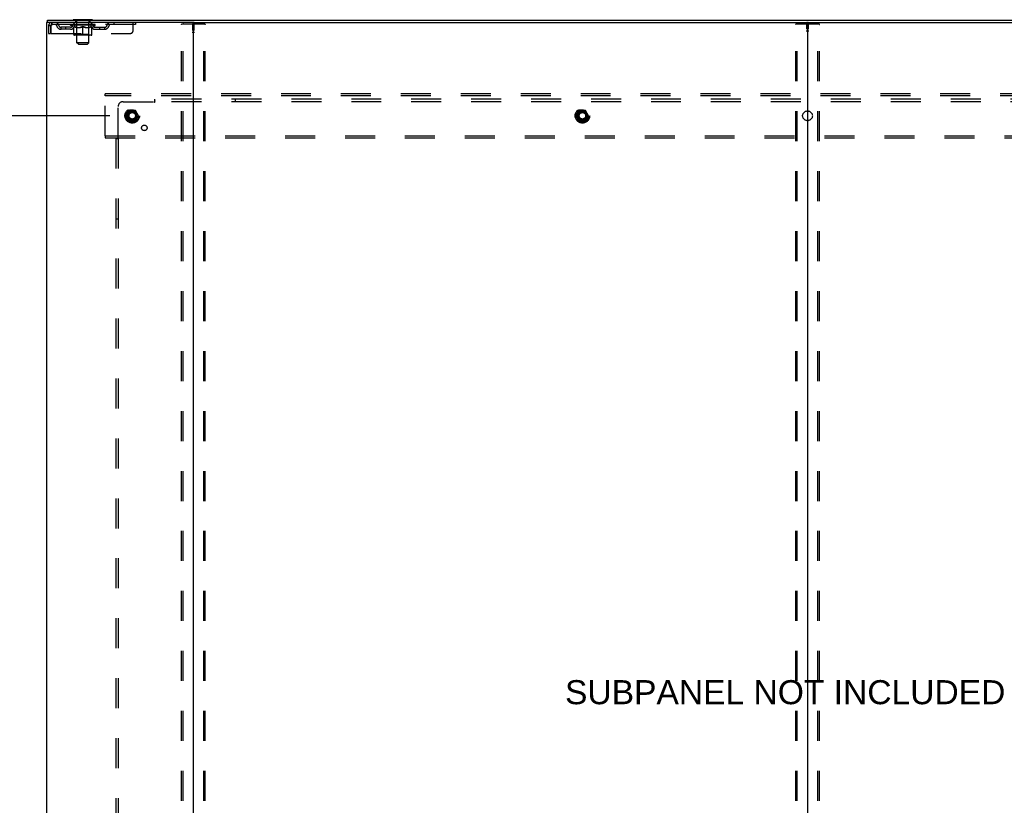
# Model space of a CAD drawing. Header units: inches. Extents: x 0 to 278, y 0 to 180.
# Tile 74 of 76: x 193 to 244, y 94 to 134. Entities that reach past the tile are written whole.
import ezdxf

# ---------------------------------------------------------------- set-up
doc = ezdxf.new("R2010")
doc.units = ezdxf.units.IN
doc.header["$LTSCALE"] = 15.310625
doc.header["$MEASUREMENT"] = 0
doc.linetypes.add('DOT', pattern=[0.2, 0.1, -0.1])
doc.linetypes.add('HIDDEN', pattern=[0.2, 0.1, -0.1])
doc.layers.get('0').update_dxf_attribs({"linetype": 'CONTINUOUS'})
for name, color, linetype in [('DEFAULT_2', 8, 'HIDDEN'), ('DIMENSIONS', 7, 'CONTINUOUS'), ('SUBPANEL', 7, 'CONTINUOUS'), ('WITNESSMARKS', 7, 'CONTINUOUS')]:
    doc.layers.add(name, color=color, linetype=linetype)
doc.styles.get("Standard").update_dxf_attribs({"font": 'arial.ttf'})
doc.dimstyles.new('DIMSTYLE_1', dxfattribs={"dimtxt": 1.228125, "dimasz": 1.6375, "dimexe": 0.09, "dimexo": 0.07, "dimgap": 0.0375, "dimtad": 0, "dimtih": 1, "dimtoh": 1, "dimzin": 4, "dimdsep": 46, "dimtxsty": 'Standard', "dimblk": '_FILLED', "dimblk1": '_FILLED', "dimblk2": '_FILLED', "dimcen": 0.09, "dimadec": 3, "dimazin": 1, "dimtfac": 1, "dimtdec": 3, "dimtofl": 0, "dimtmove": 0, "dimatfit": 3, "dimldrblk": '_FILLED', "dimfxl": 0, "dimtolj": 1, "dimtzin": 4, "dimarcsym": 0})

# ---------------------------------------------------------------- blocks, each defined once
blk = doc.blocks.new('_FILLED')
at = {"color": 0, "linetype": 'ByBlock'}
blk.add_solid([(0, 0), (-1, 0.2), (-1, -0.2)], dxfattribs=at)
blk = doc.blocks.new('*D4')
at = {"layer": 'DIMENSIONS', "color": 2, "linetype": 'Continuous'}
for p, q in [((197.948, 129.58), (186.595, 129.58)), ((188.069, 129.58), (188.069, 95.292)), ((188.069, 53.33), (188.069, 92.836)), ((197.948, 53.33), (186.595, 53.33))]:
    blk.add_line(p, q, dxfattribs=at)
at = {"layer": 'DIMENSIONS', "color": 2, "linetype": 'Continuous', "xscale": 1.6375, "yscale": 1.6375, "zscale": 1.6375}
for p, rotation in [((188.069, 129.58), 90), ((188.069, 53.33), 270)]:
    blk.add_blockref('_FILLED', p, dxfattribs=dict(at, rotation=rotation))
at = {"layer": 'DIMENSIONS', "color": 2, "linetype": 'Continuous', "insert": (188.069, 94.678), "char_height": 1.2281, "width": 4.29159, "attachment_point": 2, "line_spacing_factor": 0.9}
blk.add_mtext('76.25', dxfattribs=at)

msp = doc.modelspace()

# ---------------------------------------------------------------- linework, layer by layer
at = {"color": 3, "linetype": 'Continuous'}
for p, q in [((194.719, 134.351), (194.719, 48.559)), ((194.78, 134.351), (194.719, 134.351)), ((194.771, 134.455), (272.417, 134.455)), ((202.179, 134.351), (194.809, 134.351)), ((202.219, 48.599), (202.219, 134.311))]:
    msp.add_line(p, q, dxfattribs=at)
at = {"color": 7, "linetype": 'Continuous'}
for p, q in [((194.771, 134.351), (194.771, 134.455)), ((194.809, 134.351), (194.78, 134.351)), ((196.073, 134.485), (196.073, 134.455)), ((197.073, 134.485), (196.073, 134.485)), ((197.073, 134.485), (197.073, 134.455)), ((202.179, 134.351), (265.009, 134.351)), ((233.594, 134.311), (233.594, 48.599))]:
    msp.add_line(p, q, dxfattribs=at)
at = {"color": 3, "linetype": 'Continuous'}
msp.add_arc((202.179, 134.311), 0.04, 0, 90, dxfattribs=at)
at = {"color": 7, "linetype": 'Continuous'}
for centre, start, end in [((202.259, 134.311), 90, 180), ((233.554, 134.311), 0, 90), ((233.634, 134.311), 90, 180)]:
    msp.add_arc(centre, 0.04, start, end, dxfattribs=at)
at = {"layer": 'DEFAULT_2', "color": 8, "linetype": 'HIDDEN'}
for p, q in [((194.99, 134.351), (194.99, 134.247)), ((196.135, 134.247), (196.135, 134.351)), ((196.17, 134.485), (196.17, 134.455)), ((196.208, 134.395), (196.208, 134.475)), ((196.278, 134.385), (196.218, 134.385)), ((196.273, 133.304), (196.273, 134.375)), ((196.928, 134.385), (196.868, 134.385)), ((196.873, 133.304), (196.873, 134.375)), ((196.938, 134.395), (196.938, 134.475)), ((196.976, 134.485), (196.976, 134.455)), ((197.01, 134.247), (197.01, 134.351)), ((198.16, 134.351), (198.16, 134.247)), ((199.135, 133.914), (199.135, 134.351)), ((199.26, 134.351), (199.26, 134.247)), ((194.823, 134.184), (194.823, 133.789)), ((194.823, 134.184), (194.927, 134.184)), ((194.927, 134.184), (194.927, 133.789)), ((194.957, 133.789), (194.957, 134.184)), ((199.26, 134.247), (194.99, 134.247)), ((195.458, 133.996), (195.458, 134.1)), ((195.941, 134.1), (195.458, 134.1)), ((195.941, 133.996), (195.458, 133.996)), ((195.708, 133.996), (195.708, 134.1)), ((195.94, 134.201), (195.94, 134.247)), ((196.099, 134.089), (195.94, 134.201)), ((197.206, 134.201), (195.94, 134.201)), ((195.949, 134.241), (195.949, 134.247)), ((195.958, 134.238), (195.958, 134.241)), ((195.958, 134.238), (197.188, 134.238)), ((195.967, 134.238), (195.967, 134.241)), ((195.968, 134.238), (195.968, 134.241)), ((195.978, 134.241), (195.978, 134.247)), ((195.994, 134.238), (195.994, 134.241)), ((195.996, 134.238), (195.996, 134.241)), ((196.024, 134.241), (196.024, 134.247)), ((196.039, 134.238), (196.039, 134.241)), ((196.042, 134.238), (196.042, 134.241)), ((196.246, 134.241), (196.045, 134.241)), ((196.088, 134.241), (196.088, 134.247)), ((196.089, 134.238), (196.089, 134.241)), ((196.09, 134.238), (196.09, 134.241)), ((196.093, 134.238), (196.093, 134.241)), ((196.099, 134.089), (196.109, 134.089)), ((196.1, 134.238), (196.1, 134.241)), ((196.1, 134.238), (196.1, 134.241)), ((196.104, 134.238), (196.104, 134.241)), ((196.107, 134.238), (196.107, 134.242)), ((196.109, 133.726), (196.109, 134.133)), ((196.111, 134.238), (196.111, 134.241)), ((196.125, 134.238), (196.125, 134.241)), ((196.144, 134.238), (196.144, 134.243)), ((196.144, 134.238), (196.144, 134.241)), ((196.164, 134.238), (196.164, 134.241)), ((196.166, 134.241), (196.166, 134.247)), ((196.176, 134.238), (196.176, 134.241)), ((196.18, 134.238), (196.18, 134.241)), ((196.189, 134.238), (196.189, 134.241)), ((196.2, 134.238), (196.2, 134.245)), ((196.216, 134.238), (196.216, 134.241)), ((196.219, 134.238), (196.219, 134.241)), ((196.246, 134.238), (196.246, 134.241)), ((196.313, 134.241), (196.251, 134.241)), ((196.252, 134.089), (196.432, 134.089)), ((196.256, 134.241), (196.256, 134.247)), ((196.26, 133.729), (196.26, 134.198)), ((196.263, 134.238), (196.263, 134.241)), ((196.268, 134.238), (196.268, 134.241)), ((196.274, 134.238), (196.274, 134.246)), ((196.278, 134.238), (196.278, 134.241)), ((196.289, 134.238), (196.289, 134.241)), ((196.313, 134.238), (196.313, 134.241)), ((196.388, 134.241), (196.329, 134.241)), ((196.349, 134.238), (196.349, 134.241)), ((196.356, 134.241), (196.356, 134.247)), ((196.36, 134.238), (196.36, 134.241)), ((196.362, 134.238), (196.362, 134.247)), ((196.365, 134.238), (196.365, 134.241)), ((196.373, 134.238), (196.373, 134.241)), ((196.388, 134.238), (196.388, 134.241)), ((196.468, 134.241), (196.414, 134.241)), ((196.427, 134.238), (196.427, 134.241)), ((196.458, 134.241), (196.536, 134.245)), ((196.463, 134.241), (196.463, 134.247)), ((196.463, 134.241), (196.463, 134.247)), ((196.463, 134.247), (196.463, 134.247)), ((196.463, 134.238), (196.463, 134.241)), ((196.467, 134.238), (196.467, 134.241)), ((196.468, 134.238), (196.468, 134.241)), ((196.469, 134.238), (196.469, 134.241)), ((196.504, 134.241), (196.568, 134.241)), ((196.509, 134.238), (196.509, 134.241)), ((196.515, 134.241), (196.515, 134.244)), ((196.536, 134.241), (196.536, 134.245)), ((196.552, 134.238), (196.552, 134.241)), ((196.57, 134.241), (196.57, 134.241)), ((196.57, 134.238), (196.57, 134.241)), ((196.57, 134.238), (196.57, 134.241)), ((196.573, 134.241), (196.573, 134.247)), ((196.573, 134.247), (196.687, 134.241)), ((196.573, 133.689), (196.573, 134.133)), ((196.575, 134.238), (196.575, 134.241)), ((196.575, 134.241), (196.576, 134.241)), ((196.576, 134.238), (196.576, 134.241)), ((196.594, 134.238), (196.594, 134.241)), ((196.594, 134.241), (196.642, 134.241)), ((196.636, 134.238), (196.636, 134.241)), ((196.677, 134.238), (196.677, 134.241)), ((196.677, 134.238), (196.677, 134.241)), ((196.677, 134.241), (196.732, 134.241)), ((196.678, 134.238), (196.678, 134.241)), ((196.682, 134.241), (196.682, 134.247)), ((196.682, 134.247), (196.683, 134.247)), ((196.682, 134.238), (196.682, 134.241)), ((196.683, 134.241), (196.683, 134.247)), ((196.714, 134.089), (196.894, 134.089)), ((196.719, 134.238), (196.719, 134.241)), ((196.758, 134.238), (196.758, 134.241)), ((196.758, 134.241), (196.817, 134.241)), ((196.773, 134.238), (196.773, 134.241)), ((196.781, 134.238), (196.781, 134.241)), ((196.783, 134.238), (196.783, 134.247)), ((196.786, 134.238), (196.786, 134.241)), ((196.789, 134.241), (196.789, 134.247)), ((196.797, 134.238), (196.797, 134.241)), ((196.833, 134.238), (196.833, 134.241)), ((196.833, 134.241), (196.895, 134.241)), ((196.857, 134.238), (196.857, 134.241)), ((196.868, 134.238), (196.868, 134.241)), ((196.872, 134.238), (196.872, 134.246)), ((196.878, 134.238), (196.878, 134.241)), ((196.883, 134.238), (196.883, 134.241)), ((196.886, 133.729), (196.886, 134.198)), ((196.89, 134.241), (196.89, 134.247)), ((196.9, 134.238), (196.9, 134.241)), ((196.9, 134.241), (197.101, 134.241)), ((196.927, 134.238), (196.927, 134.241)), ((196.93, 134.238), (196.93, 134.241)), ((196.946, 134.238), (196.946, 134.245)), ((196.957, 134.238), (196.957, 134.241)), ((196.966, 134.238), (196.966, 134.241)), ((196.97, 134.238), (196.97, 134.241)), ((196.98, 134.241), (196.98, 134.247)), ((196.981, 134.238), (196.981, 134.241)), ((197.002, 134.238), (197.002, 134.243)), ((197.002, 134.238), (197.002, 134.241)), ((197.02, 134.238), (197.02, 134.241)), ((197.035, 134.238), (197.035, 134.241)), ((197.036, 133.726), (197.036, 134.133)), ((197.036, 134.089), (197.047, 134.089)), ((197.039, 134.238), (197.039, 134.242)), ((197.042, 134.238), (197.042, 134.241)), ((197.046, 134.238), (197.046, 134.241)), ((197.046, 134.238), (197.046, 134.241)), ((197.047, 134.089), (197.206, 134.201)), ((197.053, 134.238), (197.053, 134.241)), ((197.056, 134.238), (197.056, 134.241)), ((197.057, 134.238), (197.057, 134.241)), ((197.058, 134.241), (197.058, 134.247)), ((197.104, 134.238), (197.104, 134.241)), ((197.107, 134.238), (197.107, 134.241)), ((197.121, 134.241), (197.121, 134.247)), ((197.15, 134.238), (197.15, 134.241)), ((197.152, 134.238), (197.152, 134.241)), ((197.168, 134.241), (197.168, 134.247)), ((197.178, 134.238), (197.178, 134.241)), ((197.179, 134.238), (197.179, 134.241)), ((197.188, 134.238), (197.188, 134.241)), ((197.197, 134.241), (197.197, 134.247)), ((197.205, 134.1), (197.687, 134.1)), ((197.205, 133.996), (197.687, 133.996)), ((197.206, 134.201), (197.206, 134.247)), ((197.437, 133.996), (197.437, 134.1)), ((197.687, 133.996), (197.687, 134.1)), ((201.615, 48.673), (201.615, 134.238)), ((201.636, 134.268), (202.802, 134.268)), ((201.689, 48.673), (201.689, 134.238)), ((202.749, 48.673), (202.749, 134.238)), ((202.823, 48.673), (202.823, 134.238)), ((232.99, 48.673), (232.99, 134.238)), ((233.011, 134.268), (234.177, 134.268)), ((233.064, 48.673), (233.064, 134.238)), ((234.124, 48.673), (234.124, 134.238)), ((234.198, 48.673), (234.198, 134.238)), ((194.823, 133.789), (194.927, 133.789)), ((194.957, 133.789), (199.01, 133.789)), ((196.999, 133.689), (196.146, 133.689)), ((196.26, 133.729), (196.22, 133.689)), ((196.886, 133.729), (196.26, 133.729)), ((196.342, 133.235), (196.273, 133.304)), ((196.873, 133.304), (196.273, 133.304)), ((196.804, 133.235), (196.873, 133.304)), ((196.886, 133.729), (196.925, 133.689)), ((196.342, 133.235), (196.804, 133.235)), ((197.719, 130.601), (197.719, 130.705)), ((269.469, 130.705), (197.719, 130.705)), ((197.719, 128.559), (197.719, 130.601)), ((269.469, 130.601), (197.719, 130.601)), ((198.931, 129.853), (198.776, 129.585)), ((199.248, 129.858), (198.939, 129.858)), ((199.411, 129.585), (199.257, 129.853)), ((221.931, 129.853), (221.776, 129.585)), ((222.248, 129.858), (221.939, 129.858)), ((222.411, 129.585), (222.257, 129.853)), ((198.776, 129.575), (198.931, 129.308)), ((199.248, 129.303), (198.939, 129.303)), ((199.257, 129.308), (199.411, 129.575)), ((221.776, 129.575), (221.931, 129.308)), ((222.248, 129.303), (221.939, 129.303)), ((222.257, 129.308), (222.411, 129.575)), ((197.719, 128.559), (197.719, 128.455)), ((197.719, 128.559), (269.469, 128.559)), ((197.719, 128.455), (269.469, 128.455))]:
    msp.add_line(p, q, dxfattribs=at)
for points in [[(194.99, 134.351), (194.988, 134.35), (194.985, 134.347), (194.983, 134.342), (194.98, 134.335), (194.978, 134.326), (194.976, 134.315), (194.973, 134.303), (194.971, 134.289), (194.969, 134.273), (194.966, 134.257), (194.964, 134.24), (194.962, 134.222), (194.959, 134.203), (194.957, 134.184)], [(194.99, 134.247), (194.988, 134.247), (194.985, 134.246), (194.983, 134.244), (194.98, 134.241), (194.978, 134.238), (194.976, 134.234), (194.973, 134.229), (194.971, 134.224), (194.969, 134.218), (194.966, 134.212), (194.964, 134.205), (194.962, 134.198), (194.959, 134.192), (194.957, 134.184)], [(196.259, 134.089), (196.235, 134.094), (196.21, 134.099), (196.185, 134.106), (196.16, 134.114), (196.135, 134.123), (196.109, 134.133)], [(196.109, 134.132), (196.134, 134.122), (196.158, 134.114), (196.182, 134.106), (196.205, 134.099), (196.229, 134.094), (196.252, 134.089)], [(196.573, 134.133), (196.547, 134.123), (196.521, 134.114), (196.496, 134.106), (196.471, 134.099), (196.447, 134.094), (196.422, 134.089)], [(196.432, 134.089), (196.455, 134.094), (196.478, 134.099), (196.502, 134.106), (196.525, 134.113), (196.549, 134.122), (196.573, 134.131)], [(196.724, 134.089), (196.699, 134.094), (196.674, 134.099), (196.649, 134.106), (196.624, 134.114), (196.599, 134.123), (196.573, 134.133)], [(196.573, 134.131), (196.597, 134.122), (196.621, 134.113), (196.645, 134.106), (196.668, 134.099), (196.691, 134.094), (196.714, 134.089)], [(197.036, 134.133), (197.011, 134.123), (196.985, 134.114), (196.96, 134.106), (196.936, 134.099), (196.911, 134.094), (196.886, 134.089)], [(196.894, 134.089), (196.917, 134.094), (196.941, 134.1), (196.964, 134.106), (196.988, 134.114), (197.012, 134.122), (197.036, 134.132)], [(201.615, 134.238), (201.616, 134.246), (201.618, 134.253), (201.621, 134.259), (201.626, 134.264), (201.631, 134.267), (201.636, 134.268)], [(201.71, 134.268), (201.704, 134.267), (201.699, 134.264), (201.695, 134.259), (201.691, 134.253), (201.689, 134.246), (201.689, 134.238)], [(202.749, 134.238), (202.748, 134.246), (202.746, 134.253), (202.743, 134.259), (202.739, 134.264), (202.734, 134.267), (202.728, 134.268)], [(202.802, 134.268), (202.807, 134.267), (202.812, 134.264), (202.817, 134.259), (202.82, 134.253), (202.822, 134.246), (202.823, 134.238)], [(232.99, 134.238), (232.991, 134.246), (232.993, 134.253), (232.996, 134.259), (233.001, 134.264), (233.006, 134.267), (233.011, 134.268)], [(233.085, 134.268), (233.079, 134.267), (233.074, 134.264), (233.07, 134.259), (233.066, 134.253), (233.064, 134.246), (233.064, 134.238)], [(234.124, 134.238), (234.123, 134.246), (234.121, 134.253), (234.118, 134.259), (234.114, 134.264), (234.109, 134.267), (234.103, 134.268)], [(234.177, 134.268), (234.182, 134.267), (234.187, 134.264), (234.192, 134.259), (234.195, 134.253), (234.197, 134.246), (234.198, 134.238)]]:
    msp.add_lwpolyline(points, dxfattribs=at)
for centre, radius in [((199.094, 129.58), 0.372), ((199.094, 129.58), 0.356), ((199.094, 129.58), 0.312), ((199.094, 129.58), 0.204), ((222.094, 129.58), 0.372), ((222.094, 129.58), 0.356), ((222.094, 129.58), 0.312), ((222.094, 129.58), 0.204), ((199.094, 129.58), 0.188), ((199.094, 129.58), 0.183), ((199.094, 129.58), 0.165), ((222.094, 129.58), 0.188), ((222.094, 129.58), 0.183), ((222.094, 129.58), 0.165)]:
    msp.add_circle(centre, radius, dxfattribs=at)
at = {"layer": 'DEFAULT_2', "color": 8, "linetype": 'DOT'}
for centre in [(199.094, 129.58), (222.094, 129.58)]:
    msp.add_circle(centre, 0.17, dxfattribs=at)
at = {"layer": 'DEFAULT_2', "color": 8, "linetype": 'HIDDEN'}
for centre, radius, start, end in [((194.99, 134.184), 0.167, 90, 180), ((195.169, 134.184), 0.167, 8.0716, 90), ((196.23, 134.184), 0.167, 90, 171.9284), ((196.198, 134.475), 0.01, 0, 90), ((196.218, 134.395), 0.01, 180, 270), ((196.263, 134.375), 0.01, 0, 90), ((196.883, 134.375), 0.01, 90, 180), ((196.915, 134.184), 0.167, 8.0716, 90), ((196.928, 134.395), 0.01, 270, 360), ((196.948, 134.475), 0.01, 90, 180), ((197.977, 134.184), 0.167, 90, 171.9284), ((194.99, 134.184), 0.063, 90, 180), ((195.17, 134.185), 0.0625, 7.9863, 90), ((195.458, 134.225), 0.229, 187.9863, 270), ((195.458, 134.225), 0.125, 188.0716, 270), ((195.941, 134.225), 0.125, 270, 351.9284), ((195.941, 134.225), 0.229, 270, 352.0137), ((196.23, 134.185), 0.0625, 90, 172.0137), ((196.22, 134.198), 0.0398, 0, 90), ((196.925, 134.198), 0.0398, 90, 180), ((196.916, 134.185), 0.0625, 7.9863, 90), ((197.205, 134.225), 0.229, 187.9863, 270), ((197.205, 134.225), 0.125, 188.0716, 270), ((197.687, 134.225), 0.125, 270, 351.9284), ((197.687, 134.225), 0.229, 270, 352.0137), ((197.976, 134.185), 0.0625, 90, 172.0137), ((199.01, 133.914), 0.125, 270, 360), ((196.146, 133.726), 0.0371, 180, 270), ((196.999, 133.726), 0.0371, 270, 360), ((198.939, 129.848), 0.01, 90.0124, 149.9892), ((199.248, 129.848), 0.01, 30.012, 89.9887), ((221.939, 129.848), 0.01, 90.0124, 149.9892), ((222.248, 129.848), 0.01, 30.012, 89.9887), ((198.785, 129.58), 0.01, 150.0127, 209.9883), ((198.939, 129.313), 0.01, 210.012, 269.9887), ((199.248, 129.313), 0.01, 270.0124, 329.9892), ((199.403, 129.58), 0.01, 330.0127, 29.9883), ((221.785, 129.58), 0.01, 150.0127, 209.9883), ((221.939, 129.313), 0.01, 210.012, 269.9887), ((222.248, 129.313), 0.01, 270.0124, 329.9892), ((222.403, 129.58), 0.01, 330.0127, 29.9883)]:
    msp.add_arc(centre, radius, start, end, dxfattribs=at)
for centre, major_axis, ratio, start_param, end_param in [((196.573, 134.247), (0.633, 0.007), 0.05963, 2.96643, 3.140963), ((195.92, 134.236), (0.198, 0), 0.060556, 0.430652, 1.470503), ((196.573, 134.247), (0.633, 0), 0.060556, -3.141593, -2.96706), ((195.92, 134.229), (0.198, 0.002), 0.05963, 1.376596, 1.469874), ((196.573, 134.247), (0.633, 0.013), 0.05688, 2.791345, 2.965878), ((195.895, 134.236), (0.198, 0.002), 0.05963, 0.25549, 1.295341), ((195.964, 134.236), (0.198, -0.002), 0.05963, 0.605815, 1.645666), ((196.573, 134.247), (0.633, -0.007), 0.05963, -2.96643, -2.791898), ((195.964, 134.229), (0.198, 0), 0.060556, 1.551758, 1.645036), ((195.895, 134.229), (0.198, 0.004), 0.05688, 1.20151, 1.294789), ((195.965, 134.231), (0.164, 0.002), 0.05963, 1.065228, 1.614276), ((195.945, 134.231), (0.164, 0.003), 0.05688, 0.890143, 1.43919), ((196.003, 134.231), (0.164, 0), 0.060556, 1.240391, 1.789438), ((196.573, 134.247), (0.633, 0.019), 0.052395, 2.616403, 2.790936), ((195.892, 134.236), (0.198, 0.004), 0.05688, 0.080405, 1.120256), ((196.027, 134.236), (0.198, -0.004), 0.05688, 0.7809, 1.820751), ((196.573, 134.247), (0.633, -0.013), 0.05688, -2.791345, -2.616812), ((196.027, 134.229), (0.198, -0.002), 0.05963, 1.72692, 1.820198), ((195.892, 134.229), (0.198, 0.006), 0.052395, 1.026568, 1.119847), ((195.945, 134.231), (0.164, 0.005), 0.052395, 0.715201, 1.264248), ((196.059, 134.231), (0.164, -0.002), 0.05963, 1.415553, 1.9646), ((196.573, 134.247), (0.633, 0.025), 0.046319, 2.441654, 2.616187), ((196.106, 134.236), (0.198, -0.006), 0.052395, 0.955842, 1.995693), ((196.573, 134.247), (0.633, -0.019), 0.052395, -2.616403, -2.44187), ((195.909, 134.236), (0.198, 0.006), 0.052395, -0.094537, 0.945314), ((196.106, 134.229), (0.198, -0.004), 0.05688, 1.902006, 1.995284), ((195.909, 134.229), (0.198, 0.008), 0.046319, 0.851819, 0.945098), ((195.963, 134.231), (0.164, 0.006), 0.046319, 0.540452, 1.089499), ((196.13, 134.231), (0.164, -0.003), 0.05688, 1.590638, 2.139686), ((196.573, 134.247), (0.633, 0.029), 0.038841, 2.267123, 2.441656), ((196.199, 134.236), (0.198, -0.008), 0.046319, 1.130591, 2.170442), ((195.946, 134.236), (0.198, 0.008), 0.046319, -0.269286, 0.770565), ((196.573, 134.247), (0.633, -0.025), 0.046319, -2.441654, -2.267121), ((196.199, 134.229), (0.198, -0.006), 0.052395, 2.076947, 2.170226), ((195.946, 134.229), (0.198, 0.009), 0.038841, 0.677289, 0.770567), ((196, 134.231), (0.164, 0.008), 0.038841, 0.365921, 0.914969), ((196.215, 134.231), (0.164, -0.005), 0.052395, 1.76558, 2.314627), ((196.573, 134.247), (0.633, 0.033), 0.030195, 2.09281, 2.267343), ((196.304, 134.236), (0.198, -0.009), 0.038841, 1.305122, 2.344973), ((196.002, 134.236), (0.198, 0.009), 0.038841, -0.443817, 0.596034), ((196.573, 134.247), (0.633, -0.029), 0.038841, -2.267123, -2.092591), ((196.304, 134.229), (0.198, -0.008), 0.046319, 2.251696, 2.344975), ((196.002, 134.229), (0.198, 0.01), 0.030195, 0.502975, 0.596254), ((196.054, 134.231), (0.164, 0.009), 0.030195, 0.191608, 0.740655), ((196.31, 134.231), (0.164, -0.006), 0.046319, 1.940329, 2.489376), ((196.076, 134.236), (0.198, 0.01), 0.030195, -0.61813, 0.421721), ((196.573, 134.247), (0.633, 0.036), 0.020645, 1.918687, 2.09322), ((196.417, 134.236), (0.198, -0.01), 0.030195, 1.479435, 2.519286), ((196.573, 134.247), (0.633, -0.033), 0.030195, -2.09281, -1.918277), ((196.417, 134.229), (0.198, -0.009), 0.038841, 2.426227, 2.519505), ((196.076, 134.229), (0.198, 0.011), 0.020645, 0.328852, 0.422131), ((196.125, 134.231), (0.164, 0.009), 0.020645, 0.017485, 0.566532), ((196.414, 134.231), (0.164, -0.008), 0.038841, 2.11486, 2.663907), ((196.164, 134.236), (0.198, 0.011), 0.020645, -0.792253, 0.247598), ((196.573, 134.247), (0.633, 0.038), 0.010478, 1.744704, 1.919237), ((196.535, 134.236), (0.198, -0.011), 0.020645, 1.653558, 2.693409), ((196.573, 134.247), (0.633, -0.036), 0.020645, -1.918687, -1.744154), ((196.535, 134.229), (0.198, -0.01), 0.030195, 2.60054, 2.693819), ((196.164, 134.229), (0.198, 0.012), 0.010478, 0.154869, 0.248148), ((196.208, 134.231), (0.164, 0.01), 0.010478, 6.126688, 6.675735), ((196.522, 134.231), (0.164, -0.009), 0.030195, 2.289173, 2.83822), ((196.265, 134.236), (0.198, 0.012), 0.010478, -0.966236, -0.000846), ((196.654, 134.236), (0.198, -0.012), 0.010478, 1.827541, 2.867392), ((196.573, 134.247), (0.633, -0.038), 0.010478, -1.744704, -1.570171), ((196.654, 134.229), (0.198, -0.011), 0.020645, 2.774664, 2.867942), ((196.632, 134.231), (0.164, -0.009), 0.020645, 2.463296, 3.012344), ((196.492, 134.236), (0.198, 0.012), 0.010478, 0.274201, 1.314052), ((196.406, 134.231), (0.164, 0.01), 0.010478, -0.000298, 0.504314), ((196.376, 134.229), (0.198, 0.012), 0.010478, 0.192946, 0.399283), ((196.573, 134.247), (0.633, 0.038), 0.010478, -1.578586, -1.396888), ((196.77, 134.229), (0.198, -0.012), 0.010478, 2.948646, 3.041925), ((196.74, 134.231), (0.164, -0.01), 0.010478, 2.637279, 3.142076), ((196.611, 134.236), (0.198, 0.011), 0.020645, 0.448184, 1.488034), ((196.514, 134.231), (0.164, 0.009), 0.020645, 0.129249, 0.678296), ((196.492, 134.229), (0.198, 0.011), 0.020645, 0.273651, 0.366929), ((196.88, 134.236), (0.198, -0.012), 0.010478, -3.140747, -2.175357), ((196.573, 134.247), (0.633, 0.036), 0.020645, -1.397439, -1.222906), ((196.573, 134.247), (0.633, -0.038), 0.010478, 1.222355, 1.396888), ((196.729, 134.236), (0.198, 0.01), 0.030195, 0.622307, 1.662158), ((196.624, 134.231), (0.164, 0.009), 0.030195, 0.303372, 0.852419), ((196.938, 134.231), (0.164, -0.01), 0.010478, 2.749043, 3.29809), ((196.982, 134.236), (0.198, -0.011), 0.020645, 2.893995, 3.933846), ((196.611, 134.229), (0.198, 0.01), 0.030195, 0.447774, 0.541052), ((196.982, 134.229), (0.198, -0.012), 0.010478, 2.893445, 2.986723), ((196.573, 134.247), (0.633, 0.033), 0.030195, -1.223315, -1.048783), ((196.573, 134.247), (0.633, -0.036), 0.020645, 1.048373, 1.222906), ((196.842, 134.236), (0.198, 0.009), 0.038841, 0.79662, 1.836471), ((196.732, 134.231), (0.164, 0.008), 0.038841, 0.477686, 1.026733), ((197.021, 134.231), (0.164, -0.009), 0.020645, 2.57506, 3.124108), ((197.07, 134.236), (0.198, -0.01), 0.030195, 2.719872, 3.759723), ((196.946, 134.236), (0.198, 0.008), 0.046319, 0.971151, 2.011002), ((196.729, 134.229), (0.198, 0.009), 0.038841, 0.622087, 0.715366), ((197.07, 134.229), (0.198, -0.011), 0.020645, 2.719462, 2.812741), ((196.573, 134.247), (0.633, 0.029), 0.038841, -1.049002, -0.874469), ((196.573, 134.247), (0.633, -0.033), 0.030195, 0.87425, 1.048783), ((196.836, 134.231), (0.164, 0.006), 0.046319, 0.652216, 1.201263), ((197.04, 134.236), (0.198, 0.006), 0.052395, 1.1459, 2.185751), ((197.091, 134.231), (0.164, -0.009), 0.030195, 2.400937, 2.949985), ((197.144, 134.236), (0.198, -0.009), 0.038841, 2.545558, 3.585409), ((196.931, 134.231), (0.164, 0.005), 0.052395, 0.826965, 1.376012), ((196.842, 134.229), (0.198, 0.008), 0.046319, 0.796618, 0.889896), ((197.144, 134.229), (0.198, -0.01), 0.030195, 2.545339, 2.638617), ((197.119, 134.236), (0.198, 0.004), 0.05688, 1.320842, 2.360692), ((196.573, 134.247), (0.633, 0.025), 0.046319, -0.874471, -0.699939), ((196.573, 134.247), (0.633, -0.029), 0.038841, 0.699936, 0.874469), ((197.2, 134.236), (0.198, -0.008), 0.046319, 2.371028, 3.410879), ((197.146, 134.231), (0.164, -0.008), 0.038841, 2.226624, 2.775671), ((197.182, 134.236), (0.198, 0.002), 0.05963, 1.495927, 2.535778), ((197.016, 134.231), (0.164, 0.003), 0.05688, 1.001907, 1.550954), ((197.237, 134.236), (0.198, -0.006), 0.052395, 2.196279, 3.23613), ((196.946, 134.229), (0.198, 0.006), 0.052395, 0.971367, 1.064645), ((197.183, 134.231), (0.164, -0.006), 0.046319, 2.052093, 2.601141), ((197.226, 134.236), (0.198, 0), 0.060556, 1.671089, 2.71094), ((197.2, 134.229), (0.198, -0.009), 0.038841, 2.371026, 2.464304), ((197.254, 134.236), (0.198, -0.004), 0.05688, 2.021337, 3.061188), ((196.573, 134.247), (0.633, 0.019), 0.052395, -0.699723, -0.52519), ((196.573, 134.247), (0.633, -0.025), 0.046319, 0.525406, 0.699939), ((197.25, 134.236), (0.198, -0.002), 0.05963, 1.846251, 2.886102), ((197.087, 134.231), (0.164, 0.002), 0.05963, 1.176993, 1.72604), ((197.201, 134.231), (0.164, -0.005), 0.052395, 1.877344, 2.426392), ((197.142, 134.231), (0.164, 0), 0.060556, 1.352155, 1.901202), ((197.2, 134.231), (0.164, -0.003), 0.05688, 1.702402, 2.25145), ((197.181, 134.231), (0.164, -0.002), 0.05963, 1.527317, 2.076364), ((197.04, 134.229), (0.198, 0.004), 0.05688, 1.146309, 1.239587), ((197.237, 134.229), (0.198, -0.008), 0.046319, 2.196495, 2.289773), ((196.573, 134.247), (0.633, 0.013), 0.05688, -0.524781, -0.350248), ((196.573, 134.247), (0.633, -0.019), 0.052395, 0.350657, 0.52519), ((197.119, 134.229), (0.198, 0.002), 0.05963, 1.321394, 1.414673), ((197.254, 134.229), (0.198, -0.006), 0.052395, 2.021746, 2.115024), ((196.573, 134.247), (0.633, 0.007), 0.05963, -0.349695, -0.175162), ((196.573, 134.247), (0.633, -0.013), 0.05688, 0.175715, 0.350248), ((197.182, 134.229), (0.198, 0), 0.060556, 1.496556, 1.589835), ((197.25, 134.229), (0.198, -0.004), 0.05688, 1.846804, 1.940083), ((197.226, 134.229), (0.198, -0.002), 0.05963, 1.671719, 1.764997), ((196.573, 134.247), (0.633, 0), 0.060556, -0.174533, 0), ((196.573, 134.247), (0.633, -0.007), 0.05963, 0.000629, 0.175162)]:
    msp.add_ellipse(centre, major_axis=major_axis, ratio=ratio, start_param=start_param, end_param=end_param, dxfattribs=at)
at = {"layer": 'SUBPANEL', "color": 8, "linetype": 'HIDDEN'}
for p, q in [((198.625, 130.299), (200.215, 130.299)), ((200.233, 130.318), (200.226, 130.311)), ((200.25, 130.258), (200.25, 130.424)), ((266.938, 130.424), (200.25, 130.424)), ((266.938, 130.299), (200.25, 130.299)), ((204.375, 130.299), (204.375, 130.424)), ((198.375, 128.46), (198.375, 130.049)), ((198.25, 128.424), (198.25, 54.487)), ((198.25, 128.424), (198.416, 128.424)), ((198.375, 128.424), (198.375, 54.487)), ((198.375, 124.299), (198.25, 124.299))]:
    msp.add_line(p, q, dxfattribs=at)
for points in [[(200.226, 130.311), (200.224, 130.309), (200.222, 130.307), (200.22, 130.305), (200.218, 130.303), (200.216, 130.301), (200.215, 130.299)], [(200.224, 130.286), (200.223, 130.288), (200.221, 130.291), (200.22, 130.293), (200.218, 130.295), (200.216, 130.297), (200.215, 130.299)], [(200.25, 130.258), (200.248, 130.259), (200.246, 130.26), (200.245, 130.261), (200.243, 130.262), (200.241, 130.263), (200.239, 130.265), (200.238, 130.266), (200.236, 130.268), (200.235, 130.27), (200.233, 130.272), (200.232, 130.274), (200.23, 130.276), (200.229, 130.278), (200.227, 130.281), (200.224, 130.286)], [(200.25, 130.338), (200.248, 130.335), (200.247, 130.333), (200.245, 130.331), (200.243, 130.329), (200.241, 130.327), (200.24, 130.325), (200.238, 130.323), (200.236, 130.321), (200.235, 130.32), (200.233, 130.318)], [(198.337, 128.424), (198.339, 128.426), (198.341, 128.428), (198.344, 128.43), (198.346, 128.431), (198.348, 128.433), (198.35, 128.435), (198.351, 128.436), (198.353, 128.438), (198.355, 128.44), (198.356, 128.441), (198.362, 128.446)], [(198.362, 128.446), (198.364, 128.448), (198.366, 128.45), (198.368, 128.452), (198.37, 128.454), (198.372, 128.456), (198.373, 128.458), (198.375, 128.46)], [(198.394, 128.447), (198.389, 128.45), (198.386, 128.452), (198.384, 128.453), (198.381, 128.455), (198.379, 128.456), (198.377, 128.458), (198.375, 128.46)], [(198.416, 128.424), (198.415, 128.426), (198.414, 128.428), (198.413, 128.43), (198.412, 128.432), (198.411, 128.433), (198.41, 128.435), (198.408, 128.437), (198.406, 128.438), (198.405, 128.44), (198.403, 128.441), (198.401, 128.443), (198.399, 128.444), (198.396, 128.446), (198.394, 128.447)]]:
    msp.add_lwpolyline(points, dxfattribs=at)
for centre, radius in [((199.094, 129.58), 0.25), ((222.094, 129.58), 0.25), ((233.594, 129.58), 0.25), ((199.713, 128.962), 0.141)]:
    msp.add_circle(centre, radius, dxfattribs=at)
msp.add_arc((198.625, 130.049), 0.25, 90, 180, dxfattribs=at)
at = {"layer": 'WITNESSMARKS', "color": 40, "linetype": 'Continuous'}
for p, q in [((202.156, 134.226), (202.281, 134.226)), ((202.156, 134.164), (202.281, 134.164)), ((202.156, 134.101), (202.281, 134.101)), ((202.156, 134.039), (202.281, 134.039)), ((202.156, 133.976), (202.281, 133.976)), ((202.156, 133.851), (202.281, 133.851)), ((233.531, 134.226), (233.656, 134.226)), ((233.531, 134.164), (233.656, 134.164)), ((233.531, 134.101), (233.656, 134.101)), ((233.531, 134.039), (233.656, 134.039)), ((233.531, 133.914), (233.656, 133.914))]:
    msp.add_line(p, q, dxfattribs=at)

# ---------------------------------------------------------------- texts
at = {"layer": 'DIMENSIONS', "color": 2, "linetype": 'Continuous', "insert": (232.454, 100.77), "char_height": 1.22812, "width": 22.4578, "attachment_point": 2, "line_spacing_factor": 0.9}
msp.add_mtext('SUBPANEL NOT INCLUDED', dxfattribs=at)

# ---------------------------------------------------------------- dimensions: what is measured, and where the dimension line sits
at = {"layer": 'DIMENSIONS', "color": 2, "linetype": 'Continuous'}
dim = msp.add_linear_dim(base=(188.069, 129.58), p1=(198.018, 53.33), p2=(198.018, 129.58), angle=90, dimstyle='DIMSTYLE_1', dxfattribs=at)
dim.commit()
dim.dimension.update_dxf_attribs({"geometry": '*D4', "text_midpoint": (188.073, 94.057), "dimtype": 160})

doc.saveas('drawing.dxf')
